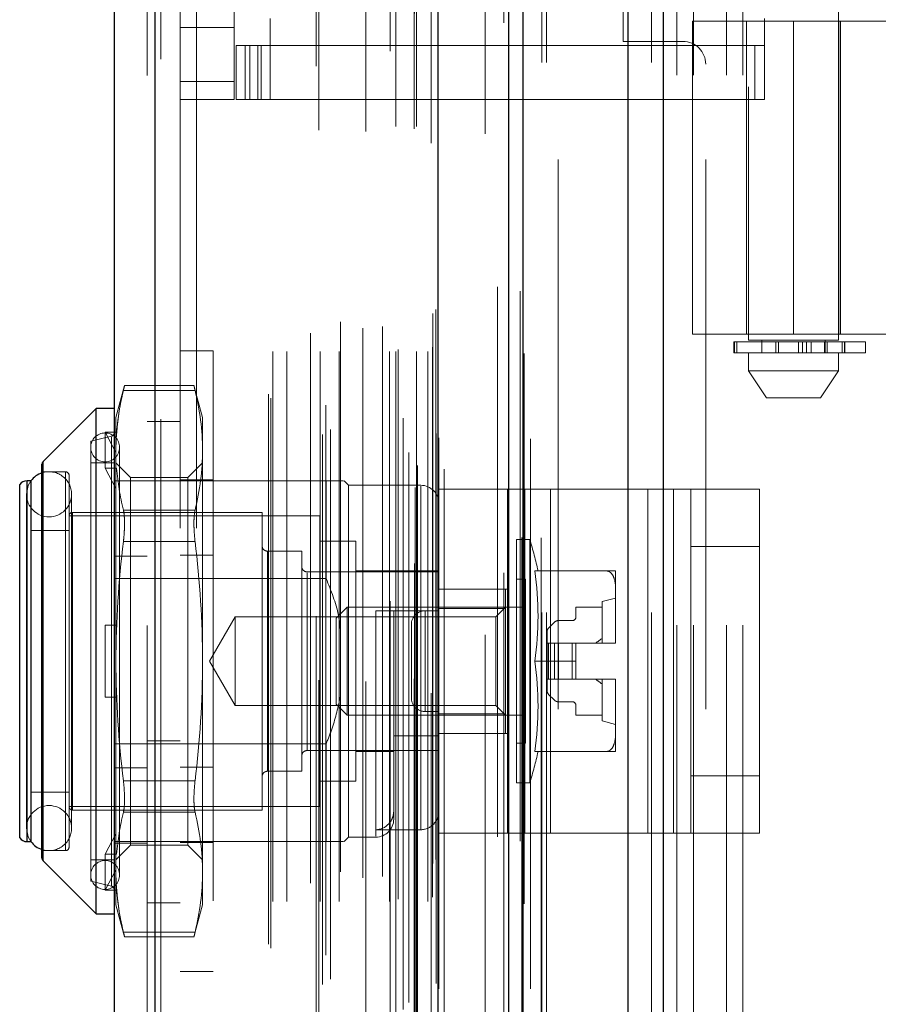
# Model space of a CAD drawing. Header units: inches. Extents: x 0.2 to 10.7, y 0.2 to 7.9.
# Tile 74 of 95: x 6.017 to 6.173, y 3.269 to 3.448. Entities that reach past the tile are written whole.
import ezdxf

# ---------------------------------------------------------------- set-up
doc = ezdxf.new("R2010")
doc.units = ezdxf.units.IN
doc.header["$MEASUREMENT"] = 0
doc.linetypes.add('HIDDEN', pattern=[0.07500000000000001, 0.05, -0.025])
doc.layers.add('DIMENSIONS', color=140, linetype='Continuous')
doc.styles.add('SLDTEXTSTYLE0', font='TXT', dxfattribs={"width": 0.7})
doc.dimstyles.new('SLDDIMSTYLE0', dxfattribs={"dimtxt": 0.0849609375, "dimasz": 0.13, "dimexe": 0, "dimexo": 0.0625, "dimgap": 0.021240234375, "dimtad": 0, "dimtih": 1, "dimtoh": 1, "dimlfac": 12, "dimrnd": 1e-09, "dimzin": 12, "dimdsep": 46, "dimtxsty": 'SLDTEXTSTYLE0', "dimsah": 1, "dimcen": 0.09, "dimadec": 0, "dimazin": 3, "dimtfac": 1, "dimtofl": 0, "dimtmove": 0, "dimatfit": 3, "dimfxl": 0, "dimfrac": 2, "dimtolj": 1, "dimtzin": 12, "dimarcsym": 0})
doc.dimstyles.new('SLDDIMSTYLE1', dxfattribs={"dimtxt": 0.0849609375, "dimasz": 0.13, "dimexe": 0, "dimexo": 0.0625, "dimgap": 0.021240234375, "dimtad": 0, "dimtih": 1, "dimtoh": 1, "dimlfac": 12, "dimrnd": 1e-09, "dimzin": 12, "dimdsep": 46, "dimtxsty": 'SLDTEXTSTYLE0', "dimsah": 1, "dimcen": 0.09, "dimadec": 0, "dimazin": 3, "dimtfac": 1, "dimtmove": 0, "dimatfit": 0, "dimfxl": 0, "dimfrac": 2, "dimtolj": 1, "dimtzin": 12, "dimarcsym": 0})

# ---------------------------------------------------------------- blocks, each defined once
blk = doc.blocks.new('_D_15')
at = {"layer": 'DIMENSIONS'}
for p, q in [((5.76265310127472, 3.238196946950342), (5.76265310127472, 3.488196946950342)), ((6.086164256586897, 3.238196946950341), (5.63765310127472, 3.238196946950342)), ((6.081534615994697, 3.034446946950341), (5.63765310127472, 3.034446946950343)), ((5.76265310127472, 2.819653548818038), (5.76265310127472, 3.034446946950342)), ((5.234130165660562, 2.819653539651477), (5.205600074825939, 2.819653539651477)), ((5.205600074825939, 2.819653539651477), (5.205600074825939, 2.684622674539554)), ((5.486599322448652, 2.819653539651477), (5.515129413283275, 2.819653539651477)), ((5.515129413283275, 2.819653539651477), (5.515129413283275, 2.684622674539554)), ((5.639806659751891, 2.819653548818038), (5.76265310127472, 2.819653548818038)), ((5.205600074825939, 2.684622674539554), (5.234130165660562, 2.684622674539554)), ((5.515129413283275, 2.684622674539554), (5.486599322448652, 2.684622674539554))]:
    blk.add_line(p, q, dxfattribs=at)
for points in [[(5.76265310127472, 3.238196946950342), (5.78265310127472, 3.368196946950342), (5.742653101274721, 3.368196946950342)], [(5.76265310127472, 3.034446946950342), (5.742653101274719, 2.904446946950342), (5.782653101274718, 2.904446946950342)]]:
    blk.add_solid(points, dxfattribs=at)
at = {"layer": 'DIMENSIONS', "char_height": 0.08333333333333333, "attachment_point": 1, "style": 'SLDTEXTSTYLE0'}
for s, insert in [('2.45', (5.234130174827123, 2.946095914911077)), ('62.1', (5.234130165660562, 2.792044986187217))]:
    blk.add_mtext(s, dxfattribs=dict(at, insert=insert))
blk = doc.blocks.new('_D_16')
at = {"layer": 'DIMENSIONS'}
for p, q in [((6.086164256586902, 4.778530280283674), (5.637653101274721, 4.778530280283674)), ((5.762653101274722, 4.778530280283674), (5.76265310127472, 4.194071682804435)), ((5.601079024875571, 4.040020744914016), (5.572548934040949, 4.040020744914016)), ((5.572548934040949, 4.040020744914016), (5.572548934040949, 3.904989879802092)), ((5.924227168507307, 4.040020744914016), (5.95275725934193, 4.040020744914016)), ((5.95275725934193, 4.040020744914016), (5.95275725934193, 3.904989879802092)), ((5.572548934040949, 3.904989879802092), (5.601079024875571, 3.904989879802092)), ((5.95275725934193, 3.904989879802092), (5.924227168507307, 3.904989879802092)), ((5.76265310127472, 3.238196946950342), (5.76265310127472, 3.885969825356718)), ((6.086164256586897, 3.238196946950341), (5.63765310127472, 3.238196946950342))]:
    blk.add_line(p, q, dxfattribs=at)
for points in [[(5.762653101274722, 4.778530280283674), (5.742653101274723, 4.648530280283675), (5.782653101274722, 4.648530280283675)], [(5.76265310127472, 3.238196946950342), (5.782653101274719, 3.368196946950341), (5.74265310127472, 3.368196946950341)]]:
    blk.add_solid(points, dxfattribs=at)
at = {"layer": 'DIMENSIONS', "char_height": 0.08333333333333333, "attachment_point": 1, "style": 'SLDTEXTSTYLE0'}
for s, insert in [('18.48', (5.60107901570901, 4.166463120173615)), ('469.5', (5.601079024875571, 4.012412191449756))]:
    blk.add_mtext(s, dxfattribs=dict(at, insert=insert))
blk = doc.blocks.new('_D_17')
at = {"layer": 'DIMENSIONS'}
for p, q in [((6.055580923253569, 4.893780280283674), (5.14318320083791, 4.893780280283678)), ((5.26818320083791, 4.893780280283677), (5.268183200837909, 4.249627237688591)), ((5.106609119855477, 4.119496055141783), (5.078079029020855, 4.119496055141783)), ((5.078079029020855, 4.119496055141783), (5.078079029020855, 3.984465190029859)), ((5.429757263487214, 4.119496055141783), (5.458287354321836, 4.119496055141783)), ((5.458287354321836, 4.119496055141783), (5.458287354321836, 3.984465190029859)), ((5.078079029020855, 3.984465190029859), (5.106609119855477, 3.984465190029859)), ((5.458287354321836, 3.984465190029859), (5.429757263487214, 3.984465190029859)), ((5.268183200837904, 3.122863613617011), (5.268183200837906, 3.830414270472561)), ((6.055580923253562, 3.122863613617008), (5.143183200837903, 3.122863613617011))]:
    blk.add_line(p, q, dxfattribs=at)
for points in [[(5.26818320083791, 4.893780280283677), (5.24818320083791, 4.763780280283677), (5.288183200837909, 4.763780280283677)], [(5.268183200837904, 3.122863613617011), (5.288183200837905, 3.252863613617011), (5.248183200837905, 3.252863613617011)]]:
    blk.add_solid(points, dxfattribs=at)
at = {"layer": 'DIMENSIONS', "char_height": 0.08333333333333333, "attachment_point": 1, "style": 'SLDTEXTSTYLE0'}
for s, insert in [('21.25', (5.106609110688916, 4.245938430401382)), ('539.8', (5.106609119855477, 4.091887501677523)), ('OPENING', (5.006146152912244, 3.937836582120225))]:
    blk.add_mtext(s, dxfattribs=dict(at, insert=insert))

msp = doc.modelspace()

# ---------------------------------------------------------------- linework, layer by layer
at = {"color": 7, "linetype": 'Continuous', "lineweight": 25}
for p, q in [((6.133656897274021, 4.986276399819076), (6.133656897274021, 3.040446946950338)), ((6.127292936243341, 3.040446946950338), (6.127292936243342, 4.985096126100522)), ((6.105580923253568, 3.040446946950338), (6.105580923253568, 4.975863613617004)), ((6.108216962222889, 3.040446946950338), (6.108216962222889, 4.976122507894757)), ((6.092777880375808, 3.066551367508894), (6.092777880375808, 4.95015945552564)), ((6.041256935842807, 3.075635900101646), (6.041256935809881, 4.941074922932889)), ((6.033819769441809, 4.938129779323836), (6.033819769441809, 3.078581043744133)), ((6.030538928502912, 3.377548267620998), (6.020888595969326, 3.367897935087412)), ((6.033819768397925, 3.377548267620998), (6.030538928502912, 3.377548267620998)), ((6.030538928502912, 3.28568475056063), (6.030538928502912, 3.377548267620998)), ((6.020888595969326, 3.295335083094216), (6.020888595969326, 3.367897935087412)), ((6.020696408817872, 3.295799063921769), (6.020696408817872, 3.367433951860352)), ((6.01869837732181, 3.364424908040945), (6.017987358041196, 3.364424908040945)), ((6.017987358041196, 3.298808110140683), (6.017987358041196, 3.364424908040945)), ((6.018727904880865, 3.298808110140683), (6.018727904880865, 3.364424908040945)), ((6.016641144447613, 3.299511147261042), (6.016641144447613, 3.363721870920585)), ((6.017987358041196, 3.298808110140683), (6.01869837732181, 3.298808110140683)), ((6.020888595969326, 3.295335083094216), (6.030538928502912, 3.28568475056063)), ((6.030538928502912, 3.28568475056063), (6.033819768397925, 3.28568475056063))]:
    msp.add_line(p, q, dxfattribs=at)
at = {"color": 7, "linetype": 'HIDDEN', "lineweight": 18}
for p, q in [((6.133656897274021, 4.986276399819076), (6.133656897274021, 3.040446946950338)), ((6.133656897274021, 3.040446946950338), (6.133656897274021, 4.986276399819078)), ((6.133656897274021, 3.040446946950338), (6.133656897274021, 4.986276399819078)), ((6.127292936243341, 3.040446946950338), (6.127292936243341, 4.985096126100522)), ((6.131535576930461, 3.040446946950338), (6.131535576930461, 4.985096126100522)), ((6.131535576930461, 3.040446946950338), (6.131535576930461, 4.985096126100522)), ((6.108216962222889, 3.040446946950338), (6.108216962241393, 4.976122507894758)), ((6.111580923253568, 3.040446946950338), (6.111580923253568, 4.975863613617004)), ((6.112459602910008, 3.040446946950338), (6.112459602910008, 4.976122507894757)), ((6.112459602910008, 3.040446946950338), (6.112459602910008, 4.976122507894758)), ((6.107962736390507, 3.054080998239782), (6.107962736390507, 4.962629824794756)), ((6.088552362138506, 3.063217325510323), (6.088552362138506, 4.953493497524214)), ((6.088552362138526, 3.06321732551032), (6.088552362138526, 4.953493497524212)), ((6.086414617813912, 3.068285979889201), (6.086414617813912, 4.948424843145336)), ((6.088468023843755, 4.949399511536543), (6.088468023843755, 3.067311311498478)), ((6.088977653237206, 3.06722145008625), (6.088977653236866, 4.949489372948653)), ((6.093819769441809, 3.066551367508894), (6.093819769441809, 4.950159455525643)), ((6.087406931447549, 3.069540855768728), (6.087406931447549, 4.947207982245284)), ((6.104707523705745, 4.947676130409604), (6.104707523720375, 3.069039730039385)), ((6.104707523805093, 4.947674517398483), (6.104707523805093, 3.069048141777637)), ((6.071740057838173, 3.072849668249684), (6.071740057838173, 4.943861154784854)), ((6.092401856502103, 3.072999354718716), (6.092401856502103, 4.943711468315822)), ((6.092401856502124, 3.072999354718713), (6.092401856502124, 4.943711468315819)), ((6.092853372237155, 3.072035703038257), (6.092853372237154, 4.944675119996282)), ((6.092880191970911, 3.072245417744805), (6.092880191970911, 4.944465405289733)), ((6.073171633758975, 3.073773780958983), (6.073171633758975, 4.942932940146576)), ((6.084016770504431, 4.942520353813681), (6.084016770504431, 3.074198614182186)), ((6.041256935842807, 4.941074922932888), (6.041256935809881, 3.075635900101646)), ((6.042298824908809, 3.075635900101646), (6.042298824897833, 4.941074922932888)), ((6.042298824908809, 4.941074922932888), (6.042298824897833, 3.075635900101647)), ((6.070559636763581, 4.939827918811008), (6.070559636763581, 3.076878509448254)), ((6.086383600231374, 3.075833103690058), (6.086383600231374, 4.94087771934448)), ((6.039819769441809, 4.938129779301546), (6.039819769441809, 3.078581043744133)), ((6.072324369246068, 3.078152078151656), (6.072324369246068, 4.938558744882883)), ((6.061874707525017, 3.080185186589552), (6.061874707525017, 4.936525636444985)), ((6.062307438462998, 3.079454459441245), (6.062307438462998, 4.937256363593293)), ((6.101270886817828, 4.936373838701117), (6.101270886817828, 3.080312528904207)), ((6.062708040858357, 3.087902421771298), (6.062708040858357, 4.92880840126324)), ((6.062708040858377, 3.087902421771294), (6.062708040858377, 4.928808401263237)), ((6.065240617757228, 3.087902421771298), (6.065240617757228, 4.92880840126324)), ((6.071275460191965, 3.08790242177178), (6.071275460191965, 4.92880840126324)), ((6.074720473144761, 3.087902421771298), (6.074720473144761, 4.92880840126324)), ((6.083891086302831, 3.087902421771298), (6.083891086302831, 4.92880840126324)), ((6.085064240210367, 4.92880840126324), (6.085064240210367, 3.087902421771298)), ((6.085064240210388, 3.087902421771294), (6.085064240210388, 4.928808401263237)), ((6.088814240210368, 3.087902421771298), (6.088814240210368, 4.92880840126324)), ((6.088814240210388, 4.928808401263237), (6.088814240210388, 3.087902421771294)), ((6.090887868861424, 3.087902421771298), (6.090887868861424, 4.92880840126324)), ((6.090887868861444, 3.087902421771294), (6.090887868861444, 4.928808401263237)), ((6.071063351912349, 4.928144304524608), (6.071063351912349, 3.088566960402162)), ((6.079592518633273, 4.927905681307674), (6.079592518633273, 3.088802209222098)), ((6.085480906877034, 3.088319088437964), (6.085480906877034, 4.928391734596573)), ((6.088397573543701, 4.928391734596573), (6.088397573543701, 3.088319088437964)), ((6.091730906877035, 3.088735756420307), (6.091730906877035, 4.927975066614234)), ((6.091730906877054, 3.088735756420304), (6.091730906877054, 4.927975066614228)), ((6.069548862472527, 3.091268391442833), (6.069548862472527, 4.925442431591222)), ((6.091486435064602, 4.925813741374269), (6.091486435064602, 3.090897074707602)), ((6.074989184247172, 3.093306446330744), (6.074989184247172, 4.923411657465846)), ((6.07904509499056, 3.092197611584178), (6.07904509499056, 4.92451321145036)), ((6.07904509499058, 3.092197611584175), (6.07904509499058, 4.924513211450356)), ((6.082600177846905, 3.092443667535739), (6.082600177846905, 4.924265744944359)), ((6.091801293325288, 3.09481560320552), (6.091801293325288, 4.921895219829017)), ((6.091801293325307, 3.094815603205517), (6.091801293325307, 4.921895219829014)), ((6.092348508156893, 3.095588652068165), (6.092348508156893, 4.921122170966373)), ((6.092348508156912, 3.095588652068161), (6.092348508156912, 4.92112217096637)), ((6.103540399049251, 3.099679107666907), (6.103540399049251, 4.91703171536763)), ((6.10767420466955, 3.098900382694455), (6.107674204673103, 4.917775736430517)), ((6.114580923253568, 3.122863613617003), (6.114580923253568, 4.893780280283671)), ((6.114580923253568, 3.122863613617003), (6.114580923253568, 4.893780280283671)), ((6.114580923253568, 3.122863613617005), (6.114580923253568, 4.893780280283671)), ((6.114580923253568, 3.122863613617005), (6.114580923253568, 4.893780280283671)), ((6.045819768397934, 4.855813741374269), (6.045819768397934, 3.160897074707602)), ((6.048819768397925, 3.160897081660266), (6.048819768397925, 4.855813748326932)), ((6.048819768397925, 3.160897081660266), (6.048819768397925, 4.855813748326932)), ((6.048819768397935, 4.855813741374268), (6.048819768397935, 3.160897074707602)), ((6.048819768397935, 4.855813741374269), (6.048819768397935, 3.160897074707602)), ((6.136164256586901, 3.238196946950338), (6.136164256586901, 3.790030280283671)), ((6.136164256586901, 3.238196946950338), (6.136164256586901, 3.790030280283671)), ((6.139164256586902, 3.238196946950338), (6.139164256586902, 3.790030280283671)), ((6.145164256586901, 3.238196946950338), (6.145164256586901, 3.790030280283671)), ((6.148164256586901, 3.238196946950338), (6.148164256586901, 3.790030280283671)), ((6.148164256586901, 3.238196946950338), (6.148164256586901, 3.790030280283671)), ((6.149166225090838, 3.636051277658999), (6.149166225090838, 3.389988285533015)), ((6.165570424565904, 3.389988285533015), (6.165570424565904, 3.636051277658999)), ((6.055662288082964, 3.437022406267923), (6.055662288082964, 3.59122188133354)), ((6.126414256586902, 3.444321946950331), (6.126414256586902, 3.583905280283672)), ((6.062223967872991, 3.44850534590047), (6.062223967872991, 3.44358408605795)), ((6.152118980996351, 3.44850534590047), (6.152118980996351, 3.44358408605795)), ((6.045819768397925, 3.446864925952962), (6.055662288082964, 3.446864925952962)), ((6.138995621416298, 3.448013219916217), (6.175741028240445, 3.448013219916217)), ((6.138995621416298, 3.448013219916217), (6.138995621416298, 3.39109064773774)), ((6.148838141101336, 3.448013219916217), (6.148838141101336, 3.39109064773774)), ((6.157368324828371, 3.448013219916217), (6.157368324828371, 3.39109064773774)), ((6.157368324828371, 3.39109064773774), (6.157368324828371, 3.448013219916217)), ((6.165607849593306, 3.448013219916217), (6.165607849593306, 3.39109064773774)), ((6.165898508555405, 3.39109064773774), (6.165898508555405, 3.448013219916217)), ((6.055990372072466, 3.43374156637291), (6.055990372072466, 3.44358408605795)), ((6.055990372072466, 3.44358408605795), (6.057630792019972, 3.44358408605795)), ((6.057630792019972, 3.43374156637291), (6.057630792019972, 3.44358408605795)), ((6.058484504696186, 3.44358408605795), (6.057630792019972, 3.44358408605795)), ((6.057630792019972, 3.43374156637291), (6.057630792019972, 3.44358408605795)), ((6.058484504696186, 3.43374156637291), (6.058484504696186, 3.44358408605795)), ((6.058484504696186, 3.44358408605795), (6.059972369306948, 3.44358408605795)), ((6.059972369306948, 3.43374156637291), (6.059972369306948, 3.44358408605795)), ((6.150326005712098, 3.44358408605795), (6.059972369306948, 3.44358408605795)), ((6.060583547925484, 3.44358408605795), (6.060583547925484, 3.43374156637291)), ((6.062223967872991, 3.44358408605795), (6.062223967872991, 3.43374156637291)), ((6.137247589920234, 3.444321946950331), (6.126414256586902, 3.444321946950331)), ((6.150326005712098, 3.43374156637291), (6.150326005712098, 3.44358408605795)), ((6.150326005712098, 3.44358408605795), (6.152118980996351, 3.44358408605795)), ((6.152118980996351, 3.43374156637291), (6.152118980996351, 3.44358408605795)), ((6.141414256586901, 3.122863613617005), (6.141414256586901, 3.440155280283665)), ((6.045819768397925, 3.437022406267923), (6.055662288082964, 3.437022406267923)), ((6.045819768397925, 3.437022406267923), (6.055662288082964, 3.437022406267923)), ((6.055662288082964, 3.437022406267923), (6.055662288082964, 3.43374156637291)), ((6.045819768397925, 3.43374156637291), (6.055662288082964, 3.43374156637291)), ((6.057630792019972, 3.43374156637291), (6.055990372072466, 3.43374156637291)), ((6.058484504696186, 3.43374156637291), (6.057630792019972, 3.43374156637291)), ((6.059972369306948, 3.43374156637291), (6.058484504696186, 3.43374156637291)), ((6.059972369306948, 3.43374156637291), (6.150326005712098, 3.43374156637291)), ((6.152118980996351, 3.43374156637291), (6.150326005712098, 3.43374156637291)), ((6.175741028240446, 3.39109064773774), (6.138995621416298, 3.39109064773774)), ((6.146532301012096, 3.389660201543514), (6.146652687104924, 3.389660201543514)), ((6.146532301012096, 3.389660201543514), (6.146532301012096, 3.387691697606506)), ((6.146652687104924, 3.387691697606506), (6.146652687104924, 3.389660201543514)), ((6.146652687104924, 3.389660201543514), (6.170491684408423, 3.389660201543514)), ((6.146652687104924, 3.389660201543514), (6.146652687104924, 3.387691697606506)), ((6.14704621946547, 3.389660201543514), (6.14704621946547, 3.387691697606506)), ((6.14704621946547, 3.387691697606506), (6.14704621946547, 3.389660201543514)), ((6.165570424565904, 3.389988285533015), (6.149166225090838, 3.389988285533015)), ((6.151626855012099, 3.389988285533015), (6.151626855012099, 3.387691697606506)), ((6.154163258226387, 3.387691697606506), (6.154163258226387, 3.389660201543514)), ((6.154163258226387, 3.389660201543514), (6.154163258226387, 3.387691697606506)), ((6.154619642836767, 3.389660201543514), (6.154619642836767, 3.387691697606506)), ((6.154619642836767, 3.387691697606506), (6.154619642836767, 3.389660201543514)), ((6.158277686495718, 3.387691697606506), (6.158277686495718, 3.389660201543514)), ((6.158277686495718, 3.389660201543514), (6.158277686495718, 3.387691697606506)), ((6.159015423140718, 3.389660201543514), (6.159015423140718, 3.387691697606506)), ((6.159015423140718, 3.387691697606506), (6.159015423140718, 3.389660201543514)), ((6.15973985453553, 3.387691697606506), (6.15973985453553, 3.389660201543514)), ((6.15973985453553, 3.389660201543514), (6.15973985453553, 3.387691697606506)), ((6.160588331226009, 3.389660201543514), (6.160588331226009, 3.387691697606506)), ((6.160588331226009, 3.387691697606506), (6.160588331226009, 3.389660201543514)), ((6.163029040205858, 3.389660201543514), (6.163029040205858, 3.387691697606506)), ((6.1630373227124, 3.389660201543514), (6.1630373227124, 3.387691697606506)), ((6.1630373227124, 3.387691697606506), (6.1630373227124, 3.389660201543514)), ((6.163109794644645, 3.387691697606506), (6.163109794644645, 3.389988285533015)), ((6.163109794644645, 3.387691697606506), (6.163109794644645, 3.389660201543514)), ((6.16351537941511, 3.387691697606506), (6.16351537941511, 3.389660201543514)), ((6.16351537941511, 3.389660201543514), (6.16351537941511, 3.387691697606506)), ((6.166218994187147, 3.389660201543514), (6.166218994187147, 3.387691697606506)), ((6.166218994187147, 3.387691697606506), (6.166218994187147, 3.389660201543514)), ((6.166669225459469, 3.387691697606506), (6.166669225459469, 3.389660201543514)), ((6.166669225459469, 3.389660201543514), (6.166669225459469, 3.387691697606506)), ((6.166705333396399, 3.387691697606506), (6.166705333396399, 3.389660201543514)), ((6.170491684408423, 3.387691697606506), (6.170491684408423, 3.389660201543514)), ((6.051819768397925, 3.38803317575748), (6.045819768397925, 3.38803317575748)), ((6.051819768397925, 3.38803317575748), (6.051819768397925, 3.275199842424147)), ((6.146652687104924, 3.387691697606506), (6.146532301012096, 3.387691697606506)), ((6.170491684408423, 3.387691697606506), (6.146652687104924, 3.387691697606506)), ((6.149166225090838, 3.387691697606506), (6.149166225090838, 3.384410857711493)), ((6.165570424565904, 3.384410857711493), (6.165570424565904, 3.387691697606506)), ((6.149166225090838, 3.384410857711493), (6.165570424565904, 3.384410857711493)), ((6.149166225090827, 3.384410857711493), (6.152447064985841, 3.379489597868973)), ((6.162289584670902, 3.379489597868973), (6.165570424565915, 3.384410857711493)), ((6.03571181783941, 3.38174464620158), (6.034147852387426, 3.375907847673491)), ((6.03550551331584, 3.380865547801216), (6.048538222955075, 3.380865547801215)), ((6.035505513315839, 3.380865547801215), (6.048538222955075, 3.380865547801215)), ((6.048352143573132, 3.38174464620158), (6.035691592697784, 3.38174464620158)), ((6.049895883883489, 3.375907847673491), (6.048331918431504, 3.38174464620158)), ((6.152447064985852, 3.379489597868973), (6.162289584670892, 3.379489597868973)), ((6.034147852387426, 3.37283150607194), (6.034147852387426, 3.375907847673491)), ((6.045819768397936, 3.375188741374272), (6.039819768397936, 3.375188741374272)), ((6.049895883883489, 3.36997393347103), (6.049895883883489, 3.375907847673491)), ((6.032179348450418, 3.366693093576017), (6.032179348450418, 3.373254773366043)), ((6.032179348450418, 3.373254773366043), (6.034277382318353, 3.373254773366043)), ((6.034147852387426, 3.369561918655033), (6.032179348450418, 3.373254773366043)), ((6.034277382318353, 3.373254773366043), (6.034147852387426, 3.37283150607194)), ((6.033311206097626, 3.372510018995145), (6.029554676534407, 3.371642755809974)), ((6.029554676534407, 3.291590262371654), (6.029554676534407, 3.371642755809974)), ((6.033311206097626, 3.290722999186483), (6.033311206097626, 3.372362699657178)), ((6.034147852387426, 3.37283150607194), (6.034147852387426, 3.369561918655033)), ((6.034147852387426, 3.369561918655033), (6.034147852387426, 3.366269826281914)), ((6.034804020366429, 3.292738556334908), (6.034804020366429, 3.370494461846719)), ((6.049895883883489, 3.331616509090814), (6.049895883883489, 3.36997393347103)), ((6.020888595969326, 3.367897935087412), (6.020888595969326, 3.295335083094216)), ((6.033819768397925, 3.367705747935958), (6.029554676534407, 3.367705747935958)), ((6.036811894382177, 3.365041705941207), (6.034147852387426, 3.367705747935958)), ((6.049895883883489, 3.367705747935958), (6.047231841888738, 3.365041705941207)), ((6.02496150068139, 3.366065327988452), (6.020696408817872, 3.366065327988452)), ((6.02496150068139, 3.297167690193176), (6.02496150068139, 3.366065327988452)), ((6.032179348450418, 3.366693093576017), (6.034277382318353, 3.366693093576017)), ((6.034147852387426, 3.363000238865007), (6.032179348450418, 3.366693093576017)), ((6.034277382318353, 3.366693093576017), (6.034147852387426, 3.366269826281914)), ((6.034147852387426, 3.331616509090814), (6.034147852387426, 3.366269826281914)), ((6.017987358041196, 3.364424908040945), (6.017987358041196, 3.298808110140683)), ((6.018727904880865, 3.364424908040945), (6.01869837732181, 3.364424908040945)), ((6.025617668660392, 3.297823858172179), (6.025617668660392, 3.365409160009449)), ((6.03981976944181, 3.364424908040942), (6.033819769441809, 3.364424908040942)), ((6.036811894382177, 3.36056357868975), (6.036811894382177, 3.365041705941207)), ((6.047231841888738, 3.365041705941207), (6.036811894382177, 3.365041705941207)), ((6.072369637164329, 3.364424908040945), (6.03981976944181, 3.364424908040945)), ((6.051819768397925, 3.364574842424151), (6.045819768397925, 3.364574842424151)), ((6.047231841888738, 3.36056357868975), (6.047231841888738, 3.365041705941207)), ((6.072369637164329, 3.346651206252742), (6.072369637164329, 3.364424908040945)), ((6.076470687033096, 3.363604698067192), (6.075650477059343, 3.364424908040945)), ((6.016641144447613, 3.363721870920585), (6.016641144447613, 3.299511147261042)), ((6.076470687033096, 3.299628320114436), (6.076470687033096, 3.363604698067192)), ((6.089594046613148, 3.363604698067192), (6.076470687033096, 3.363604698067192)), ((6.089594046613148, 3.300975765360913), (6.089594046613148, 3.363454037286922)), ((6.092874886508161, 3.300368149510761), (6.092874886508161, 3.362868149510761)), ((6.092874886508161, 3.362868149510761), (6.108501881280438, 3.362868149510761)), ((6.105374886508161, 3.300368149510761), (6.105374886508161, 3.362868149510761)), ((6.108501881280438, 3.300368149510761), (6.108501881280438, 3.362868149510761)), ((6.108501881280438, 3.362868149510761), (6.130894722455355, 3.362868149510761)), ((6.1131883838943, 3.300368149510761), (6.1131883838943, 3.362868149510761)), ((6.130894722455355, 3.300368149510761), (6.130894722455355, 3.362868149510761)), ((6.130894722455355, 3.362868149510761), (6.138708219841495, 3.362868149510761)), ((6.135581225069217, 3.300368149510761), (6.135581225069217, 3.362868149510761)), ((6.138708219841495, 3.362868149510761), (6.151208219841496, 3.362868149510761)), ((6.138708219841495, 3.352451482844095), (6.138708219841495, 3.362868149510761)), ((6.151208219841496, 3.362868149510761), (6.151208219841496, 3.352451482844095)), ((6.017878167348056, 3.361964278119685), (6.017878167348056, 3.301268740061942)), ((6.02608026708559, 3.301268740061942), (6.02608026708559, 3.361964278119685)), ((6.036811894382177, 3.29819131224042), (6.036811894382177, 3.36056357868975)), ((6.047231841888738, 3.29819131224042), (6.047231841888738, 3.36056357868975)), ((6.026273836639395, 3.304549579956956), (6.026273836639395, 3.358683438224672)), ((6.060722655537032, 3.358683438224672), (6.026273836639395, 3.358683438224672)), ((6.035505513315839, 3.359082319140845), (6.048538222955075, 3.359082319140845)), ((6.035505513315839, 3.359082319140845), (6.048538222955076, 3.359082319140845)), ((6.060722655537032, 3.304549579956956), (6.060722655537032, 3.358683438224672)), ((6.071221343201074, 3.35802727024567), (6.025617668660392, 3.35802727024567)), ((6.071221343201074, 3.305205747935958), (6.071221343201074, 3.35802727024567)), ((6.025617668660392, 3.355402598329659), (6.018727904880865, 3.355402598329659)), ((6.035505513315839, 3.353399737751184), (6.048538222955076, 3.353399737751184)), ((6.035505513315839, 3.353399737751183), (6.048538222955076, 3.353399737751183)), ((6.077783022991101, 3.353434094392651), (6.071221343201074, 3.353434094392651)), ((6.077783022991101, 3.309798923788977), (6.077783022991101, 3.353434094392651)), ((6.106982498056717, 3.309470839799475), (6.106982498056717, 3.353762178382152)), ((6.109424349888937, 3.353762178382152), (6.106982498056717, 3.353762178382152)), ((6.109424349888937, 3.309470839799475), (6.109424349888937, 3.353762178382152)), ((6.061706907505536, 3.311603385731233), (6.061706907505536, 3.351629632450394)), ((6.067940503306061, 3.351629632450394), (6.061706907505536, 3.351629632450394)), ((6.067940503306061, 3.311603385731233), (6.067940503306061, 3.351629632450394)), ((6.138708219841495, 3.310784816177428), (6.138708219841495, 3.352451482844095)), ((6.138708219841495, 3.352451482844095), (6.151208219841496, 3.352451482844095)), ((6.151208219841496, 3.310784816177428), (6.151208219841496, 3.352451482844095)), ((6.03981976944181, 3.350716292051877), (6.033819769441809, 3.350716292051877)), ((6.051819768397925, 3.350866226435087), (6.045819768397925, 3.350866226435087)), ((6.092874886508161, 3.34802070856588), (6.077783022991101, 3.34802070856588)), ((6.110313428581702, 3.34802070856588), (6.12345016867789, 3.34802070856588)), ((6.12502711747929, 3.344584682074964), (6.12502711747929, 3.34802070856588)), ((6.072369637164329, 3.346651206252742), (6.033819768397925, 3.346651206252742)), ((6.092874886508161, 3.347856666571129), (6.068924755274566, 3.347856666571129)), ((6.068924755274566, 3.315376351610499), (6.068924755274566, 3.347705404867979)), ((6.108622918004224, 3.346544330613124), (6.106982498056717, 3.346544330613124)), ((6.108622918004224, 3.316688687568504), (6.108622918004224, 3.346544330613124)), ((6.092874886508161, 3.344743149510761), (6.105374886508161, 3.344743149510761)), ((6.10501399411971, 3.344739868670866), (6.092874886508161, 3.344739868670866)), ((6.10501399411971, 3.341183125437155), (6.10501399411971, 3.344739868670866)), ((6.12502711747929, 3.335052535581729), (6.12502711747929, 3.344584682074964)), ((6.12502711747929, 3.34309944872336), (6.12256648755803, 3.342443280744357)), ((6.076186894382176, 3.341459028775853), (6.074174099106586, 3.339446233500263)), ((6.076186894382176, 3.321773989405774), (6.076186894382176, 3.341459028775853)), ((6.108622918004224, 3.341459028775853), (6.076186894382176, 3.341459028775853)), ((6.081391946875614, 3.34080286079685), (6.081391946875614, 3.299774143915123)), ((6.089594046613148, 3.34080286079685), (6.081391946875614, 3.34080286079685)), ((6.084672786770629, 3.302909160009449), (6.084672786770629, 3.34080286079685)), ((6.090374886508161, 3.340784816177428), (6.090374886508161, 3.322451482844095)), ((6.090374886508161, 3.340784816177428), (6.092874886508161, 3.340784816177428)), ((6.090374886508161, 3.322451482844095), (6.090374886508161, 3.340784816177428)), ((6.10501399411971, 3.341183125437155), (6.092874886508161, 3.341183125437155)), ((6.10501399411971, 3.341459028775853), (6.10323741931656, 3.339682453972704)), ((6.10501399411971, 3.322049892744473), (6.10501399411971, 3.341183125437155)), ((6.117809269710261, 3.341459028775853), (6.117809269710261, 3.339654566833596)), ((6.12256648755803, 3.341459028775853), (6.117809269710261, 3.341459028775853)), ((6.12256648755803, 3.334897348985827), (6.12256648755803, 3.342443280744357)), ((6.055804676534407, 3.339682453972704), (6.051147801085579, 3.331616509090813)), ((6.055804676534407, 3.323550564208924), (6.055804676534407, 3.339682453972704)), ((6.10323741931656, 3.339682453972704), (6.055804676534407, 3.339682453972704)), ((6.074174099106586, 3.323786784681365), (6.074174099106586, 3.339446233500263)), ((6.10323741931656, 3.323550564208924), (6.10323741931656, 3.339682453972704)), ((6.117153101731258, 3.338998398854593), (6.114608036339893, 3.338998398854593)), ((6.032179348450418, 3.325054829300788), (6.032179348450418, 3.33817818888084)), ((6.032179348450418, 3.33817818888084), (6.034147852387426, 3.33817818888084)), ((6.034277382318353, 3.33817818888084), (6.034147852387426, 3.33817818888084)), ((6.087874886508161, 3.338284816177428), (6.087874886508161, 3.324951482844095)), ((6.113912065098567, 3.338710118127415), (6.112848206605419, 3.337646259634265)), ((6.11255992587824, 3.336950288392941), (6.11255992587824, 3.334897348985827)), ((6.11255992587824, 3.334897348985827), (6.11255992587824, 3.328335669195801)), ((6.112848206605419, 3.334897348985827), (6.11255992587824, 3.334897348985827)), ((6.113912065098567, 3.334897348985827), (6.112848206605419, 3.334897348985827)), ((6.112848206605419, 3.334897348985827), (6.112848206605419, 3.328335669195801)), ((6.112848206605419, 3.334897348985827), (6.112848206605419, 3.328335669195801)), ((6.114608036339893, 3.334897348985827), (6.113912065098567, 3.334897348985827)), ((6.113912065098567, 3.334897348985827), (6.113912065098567, 3.328335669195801)), ((6.113912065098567, 3.334897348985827), (6.113912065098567, 3.328335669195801)), ((6.117153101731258, 3.334897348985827), (6.114608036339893, 3.334897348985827)), ((6.114608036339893, 3.334897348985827), (6.114608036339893, 3.328335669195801)), ((6.114608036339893, 3.334897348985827), (6.114608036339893, 3.328335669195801)), ((6.117153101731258, 3.334897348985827), (6.117153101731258, 3.328335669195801)), ((6.117809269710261, 3.334897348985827), (6.117153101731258, 3.334897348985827)), ((6.117153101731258, 3.334897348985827), (6.117153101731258, 3.328335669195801)), ((6.117809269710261, 3.334897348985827), (6.125026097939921, 3.334897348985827)), ((6.117809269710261, 3.331616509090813), (6.117809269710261, 3.334897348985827)), ((6.125026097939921, 3.334897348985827), (6.12502711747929, 3.334897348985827)), ((6.12502711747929, 3.334897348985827), (6.12502711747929, 3.335052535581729)), ((6.12502711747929, 3.335052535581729), (6.12502711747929, 3.334897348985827)), ((6.034147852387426, 3.296963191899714), (6.034147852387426, 3.331616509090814)), ((6.049895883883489, 3.293259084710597), (6.049895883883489, 3.331616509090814)), ((6.051147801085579, 3.331616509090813), (6.055804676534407, 3.323550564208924)), ((6.110313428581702, 3.331616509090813), (6.117809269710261, 3.331616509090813)), ((6.117809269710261, 3.331616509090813), (6.117809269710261, 3.328335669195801)), ((6.112848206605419, 3.328335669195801), (6.11255992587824, 3.328335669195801)), ((6.11255992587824, 3.328335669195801), (6.11255992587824, 3.326282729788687)), ((6.113912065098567, 3.328335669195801), (6.112848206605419, 3.328335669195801)), ((6.114608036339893, 3.328335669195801), (6.113912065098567, 3.328335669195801)), ((6.117153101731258, 3.328335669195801), (6.114608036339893, 3.328335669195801)), ((6.117809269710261, 3.328335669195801), (6.117153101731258, 3.328335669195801)), ((6.117809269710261, 3.328335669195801), (6.125026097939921, 3.328335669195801)), ((6.12256648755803, 3.32078973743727), (6.12256648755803, 3.328335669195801)), ((6.125026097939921, 3.328335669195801), (6.12502711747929, 3.328335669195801)), ((6.12502711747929, 3.328180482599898), (6.12502711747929, 3.328335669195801)), ((6.12502711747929, 3.318648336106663), (6.12502711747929, 3.328180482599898)), ((6.032179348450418, 3.325054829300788), (6.034147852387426, 3.325054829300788)), ((6.034277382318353, 3.325054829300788), (6.034147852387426, 3.325054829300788)), ((6.112848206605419, 3.325586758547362), (6.113912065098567, 3.324522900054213)), ((6.055804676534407, 3.323550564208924), (6.10323741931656, 3.323550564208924)), ((6.074174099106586, 3.323786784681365), (6.076186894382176, 3.321773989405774)), ((6.10323741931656, 3.323550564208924), (6.10501399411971, 3.321773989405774)), ((6.114608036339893, 3.324234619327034), (6.117153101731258, 3.324234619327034)), ((6.117809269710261, 3.323578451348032), (6.117809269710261, 3.321773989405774)), ((6.076186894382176, 3.321773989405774), (6.108622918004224, 3.321773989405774)), ((6.090374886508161, 3.322451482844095), (6.092874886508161, 3.322451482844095)), ((6.10501399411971, 3.322049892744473), (6.092874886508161, 3.322049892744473)), ((6.10501399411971, 3.318493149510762), (6.10501399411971, 3.322049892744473)), ((6.117809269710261, 3.321773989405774), (6.12256648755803, 3.321773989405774)), ((6.12256648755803, 3.32078973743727), (6.12502711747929, 3.320133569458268)), ((6.092874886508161, 3.31802575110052), (6.084672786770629, 3.31802575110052)), ((6.092874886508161, 3.318493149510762), (6.105374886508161, 3.318493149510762)), ((6.12502711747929, 3.315212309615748), (6.12502711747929, 3.318648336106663)), ((6.072369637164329, 3.316581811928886), (6.033819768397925, 3.316581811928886)), ((6.045819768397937, 3.317147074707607), (6.039819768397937, 3.317147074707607)), ((6.072369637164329, 3.298808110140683), (6.072369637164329, 3.316581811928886)), ((6.106982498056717, 3.316688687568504), (6.108622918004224, 3.316688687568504)), ((6.068924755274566, 3.315376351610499), (6.092874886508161, 3.315376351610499)), ((6.077783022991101, 3.315212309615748), (6.084672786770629, 3.315212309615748)), ((6.110313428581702, 3.315212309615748), (6.12345016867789, 3.315212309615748)), ((6.03981976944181, 3.31221685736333), (6.033819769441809, 3.31221685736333)), ((6.051819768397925, 3.31236679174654), (6.045819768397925, 3.31236679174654)), ((6.061706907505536, 3.311603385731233), (6.067940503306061, 3.311603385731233)), ((6.138708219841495, 3.310784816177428), (6.151208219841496, 3.310784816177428)), ((6.138708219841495, 3.300368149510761), (6.138708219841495, 3.310784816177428)), ((6.151208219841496, 3.310784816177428), (6.151208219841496, 3.300368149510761)), ((6.035505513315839, 3.309833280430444), (6.048538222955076, 3.309833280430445)), ((6.035505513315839, 3.309833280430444), (6.048538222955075, 3.309833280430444)), ((6.071221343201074, 3.309798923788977), (6.077783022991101, 3.309798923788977)), ((6.106982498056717, 3.309470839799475), (6.109424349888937, 3.309470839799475)), ((6.018727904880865, 3.307830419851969), (6.025617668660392, 3.307830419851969)), ((6.025617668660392, 3.305205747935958), (6.071221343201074, 3.305205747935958)), ((6.026273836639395, 3.304549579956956), (6.060722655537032, 3.304549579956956)), ((6.035505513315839, 3.304150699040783), (6.048538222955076, 3.304150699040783)), ((6.035505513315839, 3.304150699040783), (6.048538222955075, 3.304150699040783)), ((6.032179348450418, 3.296539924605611), (6.034147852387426, 3.300232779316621)), ((6.075650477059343, 3.298808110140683), (6.076470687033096, 3.299628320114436)), ((6.076470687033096, 3.299628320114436), (6.081391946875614, 3.299628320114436)), ((6.089594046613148, 3.300975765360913), (6.081391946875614, 3.300975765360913)), ((6.092874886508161, 3.300368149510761), (6.108501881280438, 3.300368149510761)), ((6.108501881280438, 3.300368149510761), (6.130894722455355, 3.300368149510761)), ((6.130894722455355, 3.300368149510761), (6.138708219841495, 3.300368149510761)), ((6.138708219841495, 3.300368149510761), (6.151208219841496, 3.300368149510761)), ((6.01869837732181, 3.298808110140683), (6.018727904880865, 3.298808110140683)), ((6.072369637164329, 3.298808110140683), (6.033819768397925, 3.298808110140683)), ((6.03981976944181, 3.298508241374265), (6.033819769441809, 3.298508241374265)), ((6.034147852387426, 3.295527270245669), (6.036811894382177, 3.29819131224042)), ((6.036811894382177, 3.29819131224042), (6.047231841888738, 3.29819131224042)), ((6.051819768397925, 3.298658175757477), (6.045819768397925, 3.298658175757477)), ((6.047231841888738, 3.29819131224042), (6.049895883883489, 3.295527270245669)), ((6.020696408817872, 3.297167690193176), (6.02496150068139, 3.297167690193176)), ((6.034277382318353, 3.29653992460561), (6.032179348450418, 3.296539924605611)), ((6.032179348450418, 3.296539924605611), (6.032179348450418, 3.289978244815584)), ((6.034277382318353, 3.29653992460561), (6.034147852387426, 3.296963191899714)), ((6.034147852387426, 3.296963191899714), (6.034147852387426, 3.293671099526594)), ((6.029554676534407, 3.295527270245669), (6.033819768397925, 3.295527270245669)), ((6.032179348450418, 3.289978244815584), (6.034147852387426, 3.293671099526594)), ((6.034147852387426, 3.290401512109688), (6.034147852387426, 3.293671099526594)), ((6.049895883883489, 3.287325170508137), (6.049895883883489, 3.293259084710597)), ((6.029554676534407, 3.291590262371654), (6.033311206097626, 3.290722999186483)), ((6.034277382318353, 3.289978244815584), (6.032179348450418, 3.289978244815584)), ((6.034277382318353, 3.289978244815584), (6.034147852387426, 3.290401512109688)), ((6.034147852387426, 3.287325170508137), (6.034147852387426, 3.290401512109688)), ((6.034147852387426, 3.287325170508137), (6.03571181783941, 3.281488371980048)), ((6.039819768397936, 3.287688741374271), (6.045819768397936, 3.287688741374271)), ((6.048331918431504, 3.281488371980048), (6.049895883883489, 3.287325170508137)), ((6.035505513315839, 3.282367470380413), (6.048538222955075, 3.282367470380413)), ((6.03550551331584, 3.282367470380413), (6.048538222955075, 3.282367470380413)), ((6.035691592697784, 3.281488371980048), (6.048352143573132, 3.281488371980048)), ((6.045819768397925, 3.275199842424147), (6.051819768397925, 3.275199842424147))]:
    msp.add_line(p, q, dxfattribs=at)
at = {"color": 7, "linetype": 'HIDDEN', "lineweight": 18, "flags": 128}
for points in [[(6.111469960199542, 3.054020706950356), (6.111470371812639, 4.000801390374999), (6.111469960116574, 4.962685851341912)], [(6.109570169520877, 3.072077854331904), (6.109570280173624, 3.969739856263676), (6.109570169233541, 4.944621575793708)], [(6.109570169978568, 3.072066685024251), (6.109570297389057, 3.993241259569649), (6.109570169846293, 4.94464617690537)], [(6.101270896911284, 4.936397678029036), (6.101271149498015, 3.968680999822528), (6.101270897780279, 3.080313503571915)], [(6.108399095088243, 3.087521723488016), (6.108399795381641, 4.02818652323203), (6.108399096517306, 4.929188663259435)], [(6.108399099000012, 3.087538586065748), (6.108399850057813, 3.993241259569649), (6.108399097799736, 4.929189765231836)], [(6.101283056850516, 4.927487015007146), (6.10128291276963, 4.015906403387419), (6.101283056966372, 3.089225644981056)], [(6.01869837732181, 3.364424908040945), (6.018190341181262, 3.363533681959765), (6.017878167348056, 3.361964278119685)], [(6.017878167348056, 3.301268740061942), (6.018190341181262, 3.299699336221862), (6.01869837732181, 3.298808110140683)]]:
    msp.add_lwpolyline(points, dxfattribs=at)
at = {"color": 7, "linetype": 'HIDDEN', "lineweight": 18}
for centre, radius, start, end in [((6.137247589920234, 3.440155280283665), 0.004166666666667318, 0, 90), ((6.032179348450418, 3.370494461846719), 0.00262467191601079, 0, 180), ((6.033163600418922, 3.373149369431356), 0.0006561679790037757, 283.0000000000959, 359.9999999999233), ((6.032179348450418, 3.370494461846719), 0.00262467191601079, 180, 0), ((6.021979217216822, 3.361964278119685), 0.004101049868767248, 0, 108.2280527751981), ((6.024961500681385, 3.365409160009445), 0.0006561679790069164, 3.489959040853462e-10, 89.99999999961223), ((6.089594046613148, 3.360323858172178), 0.00328083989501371, 0, 90), ((6.021979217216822, 3.361964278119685), 0.004101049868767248, 180, 0), ((6.026273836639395, 3.35802727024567), 0.0006561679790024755, 90, 180), ((6.035840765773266, 3.331616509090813), 0.07684383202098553, 12.32604560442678, 16.74966025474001), ((6.061706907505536, 3.352613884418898), 0.0009842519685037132, 180, 270.0000000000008), ((6.068924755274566, 3.348840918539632), 0.0009842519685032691, 179.9999999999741, 270.0000000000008), ((6.054521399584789, 3.339818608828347), 0.05639170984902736, 351.6367379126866, 8.363262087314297), ((6.090374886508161, 3.338284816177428), 0.002500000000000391, 90, 180), ((6.114608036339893, 3.33801414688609), 0.000984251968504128, 90, 135.0000000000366), ((6.117153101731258, 3.339654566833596), 0.0006561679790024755, 270.0000000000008, 0), ((6.113544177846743, 3.336950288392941), 0.000984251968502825, 134.9999999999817, 180), ((6.113404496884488, 3.335051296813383), 0.01162262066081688, 359.2410645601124, 0.006106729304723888), ((6.113404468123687, 3.335051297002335), 0.01162264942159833, 359.2410655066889, 0.006105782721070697), ((6.054521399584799, 3.323414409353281), 0.05639170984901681, 351.636737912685, 8.363262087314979), ((6.11340446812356, 3.328181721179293), 0.01162264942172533, 359.9938942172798, 0.7589344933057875), ((6.113404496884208, 3.328181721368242), 0.01162262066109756, 359.9938932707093, 0.7589354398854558), ((6.090374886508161, 3.324951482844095), 0.002500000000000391, 180, 270.0000000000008), ((6.113544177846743, 3.326282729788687), 0.0009842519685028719, 180, 225.0000000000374), ((6.114608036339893, 3.325218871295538), 0.0009842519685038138, 224.999999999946, 270.0000000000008), ((6.117153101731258, 3.323578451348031), 0.0006561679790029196, 3.877732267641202e-11, 90), ((6.068924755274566, 3.314392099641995), 0.0009842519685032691, 90, 180.0000000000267), ((6.035840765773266, 3.331616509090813), 0.07684383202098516, 343.2503397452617, 347.6739543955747), ((6.061706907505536, 3.31061913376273), 0.0009842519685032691, 90, 180.0000000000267), ((6.021979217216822, 3.301268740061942), 0.004101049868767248, 0, 180), ((6.026273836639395, 3.305205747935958), 0.0006561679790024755, 180, 270.0000000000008), ((6.081391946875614, 3.30290916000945), 0.003280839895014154, 270.0000000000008, 359.9999999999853), ((6.021979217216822, 3.301268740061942), 0.004101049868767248, 251.7719472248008, 0), ((6.024961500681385, 3.297823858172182), 0.0006561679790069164, 270.0000000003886, 359.9999999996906), ((6.032179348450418, 3.292738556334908), 0.00262467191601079, 0, 180), ((6.032179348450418, 3.292738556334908), 0.00262467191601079, 180, 0), ((6.033163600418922, 3.290083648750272), 0.0006561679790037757, 3.877732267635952e-11, 76.99999999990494)]:
    msp.add_arc(centre, radius, start, end, dxfattribs=at)
at = {"color": 7, "linetype": 'Continuous', "lineweight": 25}
for centre, radius, start, end in [((6.02135257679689, 3.367433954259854), 0.0006561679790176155, 135.0000000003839, 179.9999999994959), ((6.021979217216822, 3.361964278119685), 0.004101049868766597, 108.2280527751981, 143.1301023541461), ((6.017987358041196, 3.362784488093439), 0.001640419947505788, 90, 145.1500954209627), ((6.017987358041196, 3.300448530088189), 0.001640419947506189, 214.8499045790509, 270.0000000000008), ((6.021979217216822, 3.301268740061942), 0.004101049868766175, 216.8698976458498, 251.7719472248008), ((6.02135257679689, 3.295799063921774), 0.0006561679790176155, 180.0000000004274, 224.999999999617)]:
    msp.add_arc(centre, radius, start, end, dxfattribs=at)
at = {"color": 7, "linetype": 'HIDDEN', "lineweight": 18}
for points in [[(6.034147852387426, 3.369973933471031), (6.034147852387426, 3.373618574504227), (6.034649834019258, 3.377247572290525), (6.035505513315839, 3.380865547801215)], [(6.034277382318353, 3.373254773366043), (6.034477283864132, 3.375800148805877), (6.034907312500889, 3.378336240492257), (6.03550551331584, 3.380865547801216)], [(6.049895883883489, 3.36997393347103), (6.049895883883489, 3.373618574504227), (6.049393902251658, 3.377247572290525), (6.048538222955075, 3.380865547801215)], [(6.048538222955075, 3.359082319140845), (6.049393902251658, 3.362700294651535), (6.049895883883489, 3.366329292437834), (6.049895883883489, 3.36997393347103)], [(6.035505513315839, 3.359082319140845), (6.034907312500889, 3.361611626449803), (6.034477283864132, 3.364147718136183), (6.034277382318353, 3.366693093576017)], [(6.03550551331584, 3.353399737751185), (6.034649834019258, 3.346163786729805), (6.034147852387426, 3.338905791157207), (6.034147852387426, 3.331616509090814)], [(6.049895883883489, 3.331616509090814), (6.049895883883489, 3.338905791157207), (6.049393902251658, 3.346163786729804), (6.048538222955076, 3.353399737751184)], [(6.122566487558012, 3.335751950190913), (6.122175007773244, 3.335471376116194), (6.121785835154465, 3.335187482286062), (6.121401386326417, 3.334897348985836)], [(6.034147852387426, 3.331616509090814), (6.034147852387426, 3.324327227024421), (6.034649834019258, 3.317069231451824), (6.035505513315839, 3.309833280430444)], [(6.048538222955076, 3.309833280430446), (6.049393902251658, 3.317069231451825), (6.049895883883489, 3.324327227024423), (6.049895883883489, 3.331616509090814)], [(6.121401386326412, 3.328335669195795), (6.121785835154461, 3.328045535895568), (6.122175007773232, 3.327761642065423), (6.122566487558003, 3.327481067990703)], [(6.035505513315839, 3.304150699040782), (6.034907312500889, 3.301621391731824), (6.034477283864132, 3.299085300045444), (6.034277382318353, 3.29653992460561)], [(6.049895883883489, 3.293259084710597), (6.049895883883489, 3.296903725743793), (6.049393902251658, 3.300532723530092), (6.048538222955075, 3.304150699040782)], [(6.03550551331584, 3.282367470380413), (6.034649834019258, 3.285985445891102), (6.034147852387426, 3.289614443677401), (6.034147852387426, 3.293259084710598)], [(6.048538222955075, 3.282367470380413), (6.049393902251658, 3.285985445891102), (6.049895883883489, 3.289614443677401), (6.049895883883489, 3.293259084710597)], [(6.034277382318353, 3.289978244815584), (6.034477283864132, 3.287432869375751), (6.034907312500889, 3.284896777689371), (6.035505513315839, 3.282367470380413)]]:
    msp.add_open_spline(points, degree=3, dxfattribs=at)
for points, knots in [([(6.035691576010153, 3.381657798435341), (6.035696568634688, 3.381679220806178), (6.035713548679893, 3.381752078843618), (6.035615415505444, 3.381330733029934), (6.035520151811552, 3.380927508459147), (6.035505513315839, 3.380865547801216)], [0, 0, 0, 0, 0.2606228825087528, 0.8863851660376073, 1, 1, 1, 1]), ([(6.048538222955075, 3.380865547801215), (6.048461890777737, 3.381190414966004), (6.048340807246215, 3.38170574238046), (6.048349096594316, 3.381670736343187), (6.048352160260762, 3.381657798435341)], [0, 0, 0, 0, 0.6304092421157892, 1, 1, 1, 1]), ([(6.075557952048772, 3.364424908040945), (6.075502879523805, 3.364424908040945), (6.075379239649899, 3.364424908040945), (6.073959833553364, 3.364424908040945), (6.072742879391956, 3.364424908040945), (6.072369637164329, 3.364424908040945)], [0, 0, 0, 0, 0.3576770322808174, 0.8029982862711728, 1, 1, 1, 1]), ([(6.035505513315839, 3.359082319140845), (6.03557352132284, 3.358794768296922), (6.035624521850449, 3.358448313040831), (6.035694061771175, 3.357639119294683), (6.035711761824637, 3.357177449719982), (6.035711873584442, 3.356188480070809), (6.035694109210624, 3.355647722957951), (6.035625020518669, 3.354545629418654), (6.035573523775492, 3.353974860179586), (6.03550551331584, 3.353399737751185)], [0, 0, 0, 0, 0.25, 0.25, 0.5, 0.5, 0.75, 0.75, 1, 1, 1, 1]), ([(6.048538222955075, 3.353399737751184), (6.048470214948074, 3.35397483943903), (6.048419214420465, 3.354539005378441), (6.04834967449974, 3.355645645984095), (6.048331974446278, 3.356183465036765), (6.048331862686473, 3.357172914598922), (6.048349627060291, 3.357637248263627), (6.048418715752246, 3.358443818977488), (6.048470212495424, 3.358794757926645), (6.048538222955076, 3.359082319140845)], [0, 0, 0, 0, 0.25, 0.25, 0.5, 0.5, 0.75, 0.75, 1, 1, 1, 1]), ([(6.12502711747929, 3.344584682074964), (6.12502711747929, 3.345245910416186), (6.124981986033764, 3.345907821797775), (6.124694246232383, 3.346869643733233), (6.124560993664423, 3.347185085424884), (6.124251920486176, 3.347598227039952), (6.124127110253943, 3.347729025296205), (6.123824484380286, 3.347934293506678), (6.123644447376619, 3.348007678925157), (6.12345016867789, 3.34802070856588)], [0, 0, 0, 0, 0.4999999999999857, 0.4999999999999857, 0.7499999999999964, 0.7499999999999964, 0.8749999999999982, 0.8749999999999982, 1, 1, 1, 1]), ([(6.12345016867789, 3.34802070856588), (6.123644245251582, 3.34802070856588), (6.123824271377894, 3.34802070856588), (6.124126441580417, 3.34802070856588), (6.124250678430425, 3.34802070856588), (6.124563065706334, 3.34802070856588), (6.124694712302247, 3.34802070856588), (6.124981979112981, 3.34802070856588), (6.125027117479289, 3.34802070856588), (6.12502711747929, 3.34802070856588)], [0, 0, 0, 0, 0.1250000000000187, 0.1250000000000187, 0.2500000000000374, 0.2500000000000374, 0.500000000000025, 0.500000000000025, 1, 1, 1, 1]), ([(6.072369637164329, 3.346651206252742), (6.073266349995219, 3.344452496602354), (6.074506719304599, 3.34141115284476), (6.07488451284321, 3.33816633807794), (6.074989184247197, 3.337267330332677)], [0, 0, 0, 0, 0.7229401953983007, 1, 1, 1, 1]), ([(6.089594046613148, 3.34080286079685), (6.090038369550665, 3.34080286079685), (6.090474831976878, 3.34080286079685), (6.091278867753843, 3.34080286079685), (6.091644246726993, 3.34080286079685), (6.092241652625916, 3.34080286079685), (6.092478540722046, 3.34080286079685), (6.092793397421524, 3.34080286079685), (6.092874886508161, 3.34080286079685), (6.092874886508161, 3.34080286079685)], [0, 0, 0, 0, 0.25, 0.25, 0.5, 0.5, 0.75, 0.75, 1, 1, 1, 1]), ([(6.074989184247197, 3.325328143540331), (6.074551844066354, 3.323339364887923), (6.073895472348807, 3.320354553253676), (6.072751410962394, 3.317525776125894), (6.072369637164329, 3.316581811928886)], [0, 0, 0, 0, 0.6662995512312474, 0.9999999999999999, 0.9999999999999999, 0.9999999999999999, 0.9999999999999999]), ([(6.12345016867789, 3.315212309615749), (6.123644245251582, 3.315225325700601), (6.123824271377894, 3.315298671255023), (6.124126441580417, 3.315503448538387), (6.124250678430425, 3.31563316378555), (6.124563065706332, 3.316050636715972), (6.124694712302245, 3.316364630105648), (6.124981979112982, 3.317325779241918), (6.125027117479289, 3.317987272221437), (6.12502711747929, 3.318648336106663)], [0, 0, 0, 0, 0.1250000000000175, 0.1250000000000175, 0.250000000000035, 0.250000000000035, 0.5000000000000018, 0.5000000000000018, 1, 1, 1, 1]), ([(6.12502711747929, 3.315212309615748), (6.12502711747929, 3.315212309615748), (6.124981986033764, 3.315212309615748), (6.124694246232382, 3.315212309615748), (6.124560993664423, 3.315212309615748), (6.124251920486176, 3.315212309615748), (6.124127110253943, 3.315212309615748), (6.123824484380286, 3.315212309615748), (6.123644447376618, 3.315212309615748), (6.12345016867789, 3.315212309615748)], [0, 0, 0, 0, 0.5000000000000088, 0.5000000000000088, 0.7500000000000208, 0.7500000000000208, 0.8750000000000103, 0.8750000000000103, 1, 1, 1, 1]), ([(6.035505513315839, 3.309833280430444), (6.03557352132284, 3.309258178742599), (6.035624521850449, 3.308694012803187), (6.035694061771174, 3.307587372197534), (6.035711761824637, 3.307049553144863), (6.035711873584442, 3.306060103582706), (6.035694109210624, 3.305595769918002), (6.035625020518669, 3.30478919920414), (6.035573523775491, 3.304438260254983), (6.035505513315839, 3.304150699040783)], [0, 0, 0, 0, 0.25, 0.25, 0.5, 0.5, 0.75, 0.75, 1, 1, 1, 1]), ([(6.048538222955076, 3.304150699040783), (6.048470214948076, 3.304438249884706), (6.048419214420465, 3.304784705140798), (6.04834967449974, 3.305593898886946), (6.048331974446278, 3.306055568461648), (6.048331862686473, 3.30704453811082), (6.048349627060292, 3.307585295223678), (6.048418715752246, 3.308687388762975), (6.048470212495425, 3.309258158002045), (6.048538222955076, 3.309833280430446)], [0, 0, 0, 0, 0.25, 0.25, 0.5, 0.5, 0.75, 0.75, 1, 1, 1, 1]), ([(6.084672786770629, 3.304418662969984), (6.084672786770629, 3.303974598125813), (6.084593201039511, 3.303539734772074), (6.084276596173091, 3.302714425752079), (6.084042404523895, 3.302335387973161), (6.083143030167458, 3.301368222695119), (6.082281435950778, 3.300975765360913), (6.081391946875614, 3.300975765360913)], [0, 0, 0, 0, 0.25, 0.25, 0.5, 0.5, 1, 1, 1, 1]), ([(6.092874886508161, 3.304418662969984), (6.092874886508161, 3.303974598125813), (6.092795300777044, 3.303539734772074), (6.092478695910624, 3.30271442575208), (6.092244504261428, 3.302335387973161), (6.091345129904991, 3.301368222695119), (6.090483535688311, 3.300975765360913), (6.089594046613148, 3.300975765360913)], [0, 0, 0, 0, 0.2500000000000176, 0.2500000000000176, 0.5000000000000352, 0.5000000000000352, 1, 1, 1, 1]), ([(6.075557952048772, 3.298808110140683), (6.075502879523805, 3.298808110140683), (6.075379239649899, 3.298808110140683), (6.073959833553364, 3.298808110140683), (6.072742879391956, 3.298808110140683), (6.072369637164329, 3.298808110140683)], [0, 0, 0, 0, 0.3576770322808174, 0.8029982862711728, 1, 1, 1, 1]), ([(6.035505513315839, 3.282367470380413), (6.035581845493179, 3.282042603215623), (6.0357029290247, 3.281527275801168), (6.0356946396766, 3.28156228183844), (6.035691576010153, 3.281575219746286)], [0, 0, 0, 0, 0.6304092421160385, 1, 1, 1, 1]), ([(6.048352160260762, 3.281575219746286), (6.048347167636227, 3.281553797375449), (6.048330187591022, 3.281480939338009), (6.048428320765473, 3.281902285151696), (6.048523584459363, 3.28230550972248), (6.048538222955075, 3.282367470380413)], [0, 0, 0, 0, 0.2606228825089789, 0.8863851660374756, 1, 1, 1, 1])]:
    msp.add_open_spline(points, degree=3, knots=knots, dxfattribs=at)

# ---------------------------------------------------------------- dimensions: what is measured, and where the dimension line sits
at = {"layer": 'DIMENSIONS'}
dim = msp.add_linear_dim(base=(5.268183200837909, 4.893780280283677), p1=(6.105580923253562, 3.122863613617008), p2=(6.105580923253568, 4.893780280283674), angle=90.0000000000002, text='<>\\POPENING', dimstyle='SLDDIMSTYLE0', dxfattribs=at)
dim.commit()
dim.dimension.update_dxf_attribs({"geometry": '_D_17', "text_midpoint": (5.268183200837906, 4.040020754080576), "dimtype": 160})
for base, p2, dimstyle, picture, middle in [((5.762653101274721, 4.778530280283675), (6.136164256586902, 4.778530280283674), 'SLDDIMSTYLE0', '_D_16', (5.76265310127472, 4.040020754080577)), ((5.76265310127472, 3.034446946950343), (6.131534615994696, 3.034446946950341), 'SLDDIMSTYLE1', '_D_15', (5.762653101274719, 2.819653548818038))]:
    dim = msp.add_linear_dim(base=base, p1=(6.136164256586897, 3.238196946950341), p2=p2, angle=90.0000000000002, dimstyle=dimstyle, dxfattribs=at)
    dim.commit()
    dim.dimension.update_dxf_attribs({"geometry": picture, "text_midpoint": middle, "dimtype": 160})

doc.saveas('drawing.dxf')
